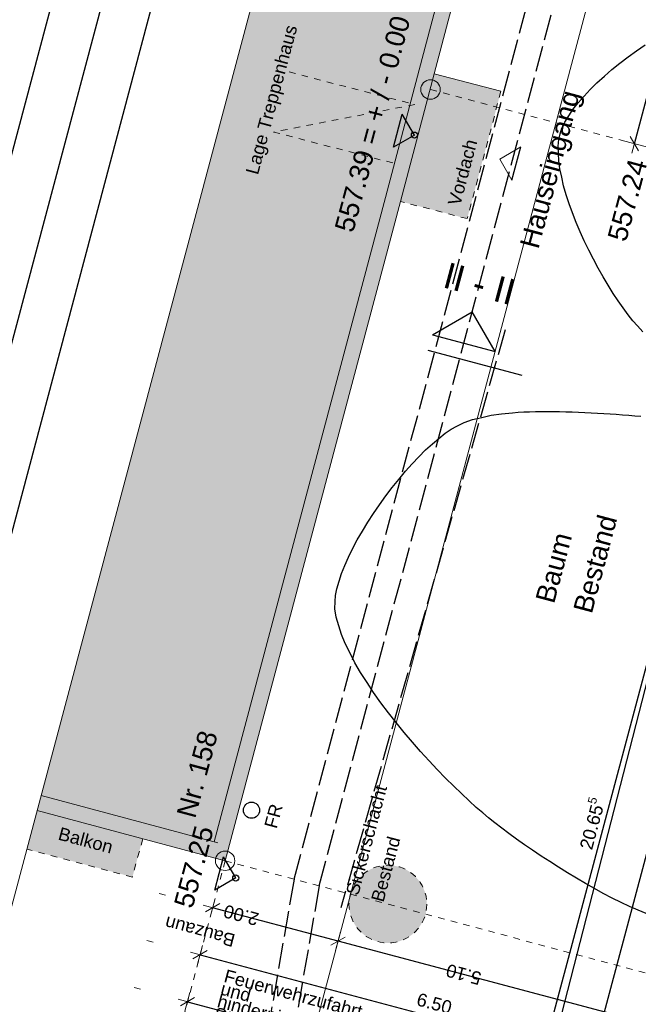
# Model space of a CAD drawing. Header units: metres. Extents: x 4462557 to 4462755, y 5328146 to 5328388.
# Tile 45 of 149: x 4462606 to 4462615, y 5328232 to 5328248. Entities that reach past the tile are written whole.
import ezdxf

# ---------------------------------------------------------------- set-up
doc = ezdxf.new("R2010")
doc.units = ezdxf.units.M
doc.header["$PDMODE"] = 65
for name, pattern in [('AUSGEZOGEN', [0]), ('STRICHLINIE2_S3', [0.5, 0.4, -0.1]), ('VERDECKT2_S2', [0.15, 0.1, -0.05])]:
    doc.linetypes.add(name, pattern=pattern)
doc.layers.add('B31_BEWLIN', color=3, linetype='AUSGEZOGEN')
doc.layers.add('Maßlinie_Allgemein', color=7, linetype='AUSGEZOGEN', lineweight=13)
doc.layers.add('Standard', color=7, linetype='AUSGEZOGEN', lineweight=13)
doc.styles.add('ARIAL', font='ARIAL.TTF')
doc.dimstyles.new('_DIMSTYLE_10', dxfattribs={"dimtxt": 0.2, "dimasz": 0.3, "dimexe": 0, "dimexo": 1e-06, "dimgap": 0.1, "dimtad": 2, "dimdec": 3, "dimrnd": 0.005, "dimzin": 4, "dimdsep": 46, "dimtxsty": 'ARIAL', "dimblk1": 'ALL_ML_STRICH', "dimblk2": 'ALL_ML_STRICH', "dimsah": 1, "dimcen": 0, "dimse1": 1, "dimse2": 1, "dimclrd": 7, "dimclre": 7, "dimclrt": 7, "dimadec": 0, "dimazin": 0, "dimtfac": 1, "dimtdec": 0, "dimtix": 1, "dimtmove": 2, "dimatfit": 3, "dimfxl": 0, "dimtzin": 0, "dimlwd": 0, "dimlwe": 13, "dimarcsym": 0})
doc.dimstyles.new('_DIMSTYLE_3', dxfattribs={"dimtxt": 0.2, "dimasz": 0.3, "dimexe": 0, "dimexo": 0, "dimgap": 0.1, "dimtad": 2, "dimrnd": 0.005, "dimzin": 4, "dimdsep": 46, "dimtxsty": 'ARIAL', "dimblk1": 'ALL_ML_STRICH', "dimblk2": 'ALL_ML_STRICH', "dimsah": 1, "dimcen": 0, "dimclrd": 7, "dimclre": 7, "dimclrt": 7, "dimadec": 0, "dimazin": 0, "dimtfac": 1, "dimtdec": 0, "dimtix": 1, "dimtmove": 2, "dimatfit": 3, "dimfxl": 0, "dimtzin": 0, "dimlwd": 0, "dimlwe": 13, "dimarcsym": 0})
doc.dimstyles.new('_DIMSTYLE_5', dxfattribs={"dimtxt": 0.2, "dimasz": 0.3, "dimexe": 0, "dimexo": 0, "dimgap": 0.1, "dimtad": 2, "dimdec": 3, "dimrnd": 0.005, "dimzin": 4, "dimdsep": 46, "dimtxsty": 'ARIAL', "dimblk1": 'ALL_ML_STRICH', "dimblk2": 'ALL_ML_STRICH', "dimsah": 1, "dimcen": 0, "dimclrd": 7, "dimclre": 7, "dimclrt": 7, "dimadec": 0, "dimazin": 0, "dimtfac": 1, "dimtdec": 0, "dimtix": 1, "dimtmove": 2, "dimatfit": 3, "dimfxl": 0, "dimtzin": 0, "dimlwd": 0, "dimlwe": 13, "dimarcsym": 0})
doc.dimstyles.new('_DIMSTYLE_7', dxfattribs={"dimtxt": 0.2, "dimasz": 0.3, "dimexe": 0, "dimexo": 1e-06, "dimgap": 0.1, "dimtad": 2, "dimrnd": 0.005, "dimzin": 4, "dimdsep": 46, "dimtxsty": 'ARIAL', "dimblk1": 'ALL_ML_STRICH', "dimblk2": 'ALL_ML_STRICH', "dimsah": 1, "dimcen": 0, "dimse1": 1, "dimse2": 1, "dimclrd": 7, "dimclre": 7, "dimclrt": 7, "dimadec": 0, "dimazin": 0, "dimtfac": 1, "dimtdec": 0, "dimtix": 1, "dimtmove": 2, "dimatfit": 3, "dimfxl": 0, "dimtzin": 0, "dimlwd": 0, "dimlwe": 13, "dimarcsym": 0})
doc.dimstyles.new('_DIMSTYLE_8', dxfattribs={"dimtxt": 0.2, "dimasz": 0.3, "dimexe": 0, "dimexo": 1e-06, "dimgap": 0.1, "dimtad": 2, "dimdec": 3, "dimrnd": 0.005, "dimzin": 4, "dimdsep": 46, "dimtxsty": 'ARIAL', "dimblk1": 'ALL_ML_STRICH', "dimblk2": 'ALL_ML_STRICH', "dimsah": 1, "dimcen": 0, "dimse1": 1, "dimse2": 1, "dimclrd": 7, "dimclre": 7, "dimclrt": 7, "dimadec": 0, "dimazin": 0, "dimtfac": 1, "dimtdec": 0, "dimtix": 1, "dimtmove": 2, "dimatfit": 3, "dimfxl": 0, "dimtzin": 0, "dimlwd": 0, "dimlwe": 13, "dimarcsym": 0})

# ---------------------------------------------------------------- blocks, each defined once
blk = doc.blocks.new('ALL_ML_STRICH')
at = {"color": 0, "linetype": 'ByBlock', "lineweight": -2}
for p, q in [((-1, 0), (0.5, 0)), ((-0.3, -0.3), (0.3, 0.3)), ((0, -0.5), (0, 0.5))]:
    blk.add_line(p, q, dxfattribs=at)
blk = doc.blocks.new('*D33')
at = {"layer": 'DEFPOINTS', "color": 7, "linetype": 'AUSGEZOGEN', "lineweight": 13}
for p in [(4462620.189, 5328244.132), (4462608.875, 5328234.679), (4462608.295, 5328232.504)]:
    blk.add_point(p, dxfattribs=at)
at = {"layer": 'Maßlinie_Allgemein', "color": 7, "linetype": 'AUSGEZOGEN', "lineweight": -2}
for p, q in [((4462608.295, 5328232.504), (4462608.295, 5328232.504)), ((4462608.295, 5328232.504), (4462616.509, 5328230.317)), ((4462616.509, 5328230.317), (4462616.509, 5328230.317))]:
    blk.add_line(p, q, dxfattribs=at)
at = {"layer": 'Maßlinie_Allgemein', "color": 7, "linetype": 'AUSGEZOGEN', "lineweight": 13, "xscale": 0.3, "yscale": 0.3, "zscale": 0.3}
for p, rotation in [((4462608.295, 5328232.504), 165.0861849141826), ((4462616.509, 5328230.317), 345.0861849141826)]:
    blk.add_blockref('ALL_ML_STRICH', p, dxfattribs=dict(at, rotation=rotation))
at = {"layer": 'Maßlinie_Allgemein', "color": 7, "linetype": 'AUSGEZOGEN', "lineweight": 13, "insert": (4462612.469, 5328231.603), "char_height": 0.2, "width": 0.8, "attachment_point": 5, "rotation": 345.0862, "style": 'ARIAL'}
blk.add_mtext('\\A1;{\\A1;{8.50\\H0.132000;\\S^ ;}}', dxfattribs=at)
blk = doc.blocks.new('*D34')
at = {"layer": 'DEFPOINTS', "color": 7, "linetype": 'AUSGEZOGEN', "lineweight": 13}
for p in [(4462618.256, 5328244.646), (4462608.875, 5328234.679), (4462608.489, 5328233.229)]:
    blk.add_point(p, dxfattribs=at)
at = {"layer": 'Maßlinie_Allgemein', "color": 7, "linetype": 'AUSGEZOGEN', "lineweight": -2}
for p, q in [((4462608.489, 5328233.229), (4462608.489, 5328233.229)), ((4462608.489, 5328233.229), (4462614.77, 5328231.556)), ((4462614.77, 5328231.556), (4462614.77, 5328231.556))]:
    blk.add_line(p, q, dxfattribs=at)
at = {"layer": 'Maßlinie_Allgemein', "color": 7, "linetype": 'AUSGEZOGEN', "lineweight": 13, "xscale": 0.3, "yscale": 0.3, "zscale": 0.3}
for p, rotation in [((4462608.489, 5328233.229), 165.0861848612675), ((4462614.77, 5328231.556), 345.0861848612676)]:
    blk.add_blockref('ALL_ML_STRICH', p, dxfattribs=dict(at, rotation=rotation))
at = {"layer": 'Maßlinie_Allgemein', "color": 7, "linetype": 'AUSGEZOGEN', "lineweight": 13, "insert": (4462608.894, 5328233.007), "char_height": 0.2, "width": 0.01, "attachment_point": 1, "rotation": 345.0862, "line_spacing_factor": 0.60241, "style": 'ARIAL'}
blk.add_mtext('Feuerwehrzufahrt und hindernisfreier Streifen', dxfattribs=at)
at = {"layer": 'Maßlinie_Allgemein', "color": 7, "linetype": 'AUSGEZOGEN', "lineweight": 13, "insert": (4462612.099, 5328232.478), "char_height": 0.2, "width": 0.8, "attachment_point": 5, "rotation": 345.0862, "style": 'ARIAL'}
blk.add_mtext('\\A1;{\\A1;{6.50\\H0.132000;\\S^ ;}}', dxfattribs=at)
blk = doc.blocks.new('*D35')
at = {"layer": 'DEFPOINTS', "color": 7, "linetype": 'AUSGEZOGEN', "lineweight": 13}
for p in [(4462618.256, 5328244.646), (4462620.189, 5328244.132), (4462614.77, 5328231.556)]:
    blk.add_point(p, dxfattribs=at)
at = {"layer": 'Maßlinie_Allgemein', "color": 7, "linetype": 'AUSGEZOGEN', "lineweight": -2}
for p, q in [((4462614.77, 5328231.556), (4462614.77, 5328231.556)), ((4462614.77, 5328231.556), (4462616.702, 5328231.041)), ((4462616.702, 5328231.041), (4462616.702, 5328231.041))]:
    blk.add_line(p, q, dxfattribs=at)
at = {"layer": 'Maßlinie_Allgemein', "color": 7, "linetype": 'AUSGEZOGEN', "lineweight": 13, "xscale": 0.3, "yscale": 0.3, "zscale": 0.3}
for p, rotation in [((4462614.77, 5328231.556), 165.0861848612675), ((4462616.702, 5328231.041), 345.0861848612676)]:
    blk.add_blockref('ALL_ML_STRICH', p, dxfattribs=dict(at, rotation=rotation))
at = {"layer": 'Maßlinie_Allgemein', "color": 7, "linetype": 'AUSGEZOGEN', "lineweight": 13, "insert": (4462615.803, 5328231.492), "char_height": 0.2, "width": 0.8, "attachment_point": 5, "rotation": 345.0862, "style": 'ARIAL'}
blk.add_mtext('\\A1;{\\A1;{2.00\\H0.132000;\\S^ ;}}', dxfattribs=at)
blk = doc.blocks.new('*D95')
at = {"layer": 'DEFPOINTS', "color": 7, "linetype": 'AUSGEZOGEN', "lineweight": 13}
for p in [(4462620.256, 5328244.385), (4462612.041, 5328225.195), (4462619.626, 5328223.175)]:
    blk.add_point(p, dxfattribs=at)
at = {"layer": 'Maßlinie_Allgemein', "color": 7, "linetype": 'AUSGEZOGEN', "lineweight": -2}
blk.add_line((4462612.041, 5328225.195), (4462617.357, 5328245.157), dxfattribs=at)
at = {"layer": 'Maßlinie_Allgemein', "color": 7, "linetype": 'AUSGEZOGEN', "lineweight": 13, "xscale": 0.3, "yscale": 0.3, "zscale": 0.3}
for p, rotation in [((4462617.357, 5328245.157), 75.08618508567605), ((4462612.041, 5328225.195), 255.0861850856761)]:
    blk.add_blockref('ALL_ML_STRICH', p, dxfattribs=dict(at, rotation=rotation))
at = {"layer": 'Maßlinie_Allgemein', "color": 7, "linetype": 'AUSGEZOGEN', "lineweight": 13, "insert": (4462614.509, 5328235.255), "char_height": 0.2, "width": 1.2, "attachment_point": 5, "rotation": 75.0862, "style": 'ARIAL'}
blk.add_mtext('\\A1;{\\A1;{20.65\\H0.132000;\\S5^ ;}}', dxfattribs=at)
blk = doc.blocks.new('*D102')
at = {"layer": 'DEFPOINTS', "color": 7, "linetype": 'AUSGEZOGEN', "lineweight": 13}
for p in [(4462620.256, 5328244.385), (4462614.114, 5328230.067), (4462620.975, 5328228.24)]:
    blk.add_point(p, dxfattribs=at)
at = {"layer": 'Maßlinie_Allgemein', "color": 7, "linetype": 'AUSGEZOGEN', "lineweight": -2}
blk.add_line((4462614.114, 5328230.067), (4462618.082, 5328244.964), dxfattribs=at)
at = {"layer": 'Maßlinie_Allgemein', "color": 7, "linetype": 'AUSGEZOGEN', "lineweight": 13, "xscale": 0.3, "yscale": 0.3, "zscale": 0.3}
for p, rotation in [((4462618.082, 5328244.964), 75.08618508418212), ((4462614.114, 5328230.067), 255.0861850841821)]:
    blk.add_blockref('ALL_ML_STRICH', p, dxfattribs=dict(at, rotation=rotation))
at = {"layer": 'Maßlinie_Allgemein', "color": 7, "linetype": 'AUSGEZOGEN', "lineweight": 13, "insert": (4462615.908, 5328237.594), "char_height": 0.2, "width": 1.2, "attachment_point": 5, "rotation": 75.0862, "style": 'ARIAL'}
blk.add_mtext('\\A1;{\\A1;{15.41\\H0.132000;\\S5^ ;}}', dxfattribs=at)
blk = doc.blocks.new('*D159')
at = {"layer": 'DEFPOINTS', "color": 7, "linetype": 'AUSGEZOGEN', "lineweight": 13}
for p in [(4462629.534, 5328312.248), (4462615.183, 5328245.736), (4462620.256, 5328244.385)]:
    blk.add_point(p, dxfattribs=at)
at = {"layer": 'Maßlinie_Allgemein', "color": 7, "linetype": 'AUSGEZOGEN', "lineweight": -2}
blk.add_line((4462615.183, 5328245.736), (4462632.675, 5328311.412), dxfattribs=at)
at = {"layer": 'Maßlinie_Allgemein', "color": 7, "linetype": 'AUSGEZOGEN', "lineweight": 13, "xscale": 0.3, "yscale": 0.3, "zscale": 0.3}
for p, rotation in [((4462632.675, 5328311.412), 75.08618508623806), ((4462615.183, 5328245.736), 255.0861850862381)]:
    blk.add_blockref('ALL_ML_STRICH', p, dxfattribs=dict(at, rotation=rotation))
at = {"layer": 'Maßlinie_Allgemein', "color": 7, "linetype": 'AUSGEZOGEN', "lineweight": 13, "insert": (4462623.739, 5328278.652), "char_height": 0.2, "width": 1.2, "attachment_point": 5, "rotation": 75.0862, "style": 'ARIAL'}
blk.add_mtext('\\A1;{\\A1;{67.96\\H0.132000;\\S5^ ;}}', dxfattribs=at)
blk = doc.blocks.new('*D273')
at = {"layer": 'DEFPOINTS', "color": 7, "linetype": 'AUSGEZOGEN', "lineweight": 13}
for p in [(4462615.542, 5328232.127), (4462615.542, 5328232.127), (4462607.911, 5328223.289)]:
    blk.add_point(p, dxfattribs=at)
at = {"layer": 'Maßlinie_Allgemein', "color": 7, "linetype": 'AUSGEZOGEN', "lineweight": -2}
blk.add_line((4462615.542, 5328232.127), (4462610.615, 5328233.439), dxfattribs=at)
at = {"layer": 'Maßlinie_Allgemein', "color": 7, "linetype": 'AUSGEZOGEN', "lineweight": 13, "xscale": 0.3, "yscale": 0.3, "zscale": 0.3}
for p, rotation in [((4462610.615, 5328233.439), 165.0861850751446), ((4462615.542, 5328232.127), 345.0861850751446)]:
    blk.add_blockref('ALL_ML_STRICH', p, dxfattribs=dict(at, rotation=rotation))
at = {"layer": 'Maßlinie_Allgemein', "color": 7, "linetype": 'AUSGEZOGEN', "lineweight": 13, "insert": (4462612.552, 5328232.926), "char_height": 0.2, "width": 0.8, "attachment_point": 5, "rotation": 165.0862, "style": 'ARIAL'}
blk.add_mtext('\\A1;{\\A1;{5.10\\H0.132000;\\S^ ;}}', dxfattribs=at)
blk = doc.blocks.new('*D274')
at = {"layer": 'DEFPOINTS', "color": 7, "linetype": 'AUSGEZOGEN', "lineweight": 13}
for p in [(4462608.875, 5328234.679), (4462610.615, 5328233.439), (4462607.911, 5328223.289)]:
    blk.add_point(p, dxfattribs=at)
at = {"layer": 'Maßlinie_Allgemein', "color": 7, "linetype": 'AUSGEZOGEN', "lineweight": -2}
blk.add_line((4462610.615, 5328233.439), (4462608.682, 5328233.954), dxfattribs=at)
at = {"layer": 'Maßlinie_Allgemein', "color": 7, "linetype": 'AUSGEZOGEN', "lineweight": 13, "xscale": 0.3, "yscale": 0.3, "zscale": 0.3}
for p, rotation in [((4462608.682, 5328233.954), 165.0861850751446), ((4462610.615, 5328233.439), 345.0861850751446)]:
    blk.add_blockref('ALL_ML_STRICH', p, dxfattribs=dict(at, rotation=rotation))
at = {"layer": 'Maßlinie_Allgemein', "color": 7, "linetype": 'AUSGEZOGEN', "lineweight": 13, "insert": (4462609.122, 5328233.84), "char_height": 0.2, "width": 0.8, "attachment_point": 5, "rotation": 165.0862, "style": 'ARIAL'}
blk.add_mtext('\\A1;{\\A1;{2.00\\H0.132000;\\S^ ;}}', dxfattribs=at)
at = {"layer": 'Maßlinie_Allgemein', "color": 7, "linetype": 'AUSGEZOGEN', "lineweight": 13, "insert": (4462608.994, 5328233.346), "char_height": 0.2, "width": 0.01, "attachment_point": 1, "rotation": 165.0862, "line_spacing_factor": 0.60241, "style": 'ARIAL'}
blk.add_mtext('Bauzaun', dxfattribs=at)
blk = doc.blocks.new('*D506')
at = {"layer": 'DEFPOINTS', "color": 7, "linetype": 'AUSGEZOGEN', "lineweight": 13}
for p in [(4462600.576, 5328252.213), (4462595.124, 5328235.125), (4462603.019, 5328233.022)]:
    blk.add_point(p, dxfattribs=at)
at = {"layer": 'Maßlinie_Allgemein', "color": 7, "linetype": 'AUSGEZOGEN', "lineweight": -2}
for p, q in [((4462603.019, 5328233.022), (4462607.63, 5328250.335)), ((4462607.63, 5328250.335), (4462607.63, 5328250.335)), ((4462603.019, 5328233.022), (4462603.019, 5328233.022))]:
    blk.add_line(p, q, dxfattribs=at)
at = {"layer": 'Maßlinie_Allgemein', "color": 7, "linetype": 'AUSGEZOGEN', "lineweight": 13, "xscale": 0.3, "yscale": 0.3, "zscale": 0.3}
for p, rotation in [((4462607.63, 5328250.335), 75.08618496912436), ((4462603.019, 5328233.022), 255.0861849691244)]:
    blk.add_blockref('ALL_ML_STRICH', p, dxfattribs=dict(at, rotation=rotation))
at = {"layer": 'Maßlinie_Allgemein', "color": 7, "linetype": 'AUSGEZOGEN', "lineweight": 13, "insert": (4462605.134, 5328241.757), "char_height": 0.2, "width": 1.2, "attachment_point": 5, "rotation": 75.0862, "style": 'ARIAL'}
blk.add_mtext('\\A1;{\\A1;{17.91\\H0.132000;\\S5^ ;}}', dxfattribs=at)
blk = doc.blocks.new('*D510')
at = {"layer": 'DEFPOINTS', "color": 7, "linetype": 'AUSGEZOGEN', "lineweight": 13}
for p in [(4462624.585, 5328330.936), (4462595.124, 5328235.125), (4462603.743, 5328232.829)]:
    blk.add_point(p, dxfattribs=at)
at = {"layer": 'Maßlinie_Allgemein', "color": 7, "linetype": 'AUSGEZOGEN', "lineweight": -2}
for p, q in [((4462603.743, 5328232.829), (4462629.523, 5328329.621)), ((4462629.523, 5328329.621), (4462629.523, 5328329.621)), ((4462603.743, 5328232.829), (4462603.743, 5328232.829))]:
    blk.add_line(p, q, dxfattribs=at)
at = {"layer": 'Maßlinie_Allgemein', "color": 7, "linetype": 'AUSGEZOGEN', "lineweight": 13, "xscale": 0.3, "yscale": 0.3, "zscale": 0.3}
for p, rotation in [((4462629.523, 5328329.621), 75.08618496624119), ((4462603.743, 5328232.829), 255.0861849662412)]:
    blk.add_blockref('ALL_ML_STRICH', p, dxfattribs=dict(at, rotation=rotation))
at = {"layer": 'Maßlinie_Allgemein', "color": 7, "linetype": 'AUSGEZOGEN', "lineweight": 13, "insert": (4462616.441, 5328281.296), "char_height": 0.2, "width": 1.4, "attachment_point": 5, "rotation": 75.0862, "style": 'ARIAL'}
blk.add_mtext('\\A1;{\\A1;{100.16\\H0.132000;\\S5^ ;}}', dxfattribs=at)
blk = doc.blocks.new('*D513')
at = {"layer": 'DEFPOINTS', "color": 7, "linetype": 'AUSGEZOGEN', "lineweight": 13}
for p in [(4462602.75, 5328251.634), (4462595.124, 5328235.125), (4462601.569, 5328233.408)]:
    blk.add_point(p, dxfattribs=at)
at = {"layer": 'Maßlinie_Allgemein', "color": 7, "linetype": 'AUSGEZOGEN', "lineweight": -2}
for p, q in [((4462601.569, 5328233.408), (4462606.18, 5328250.721)), ((4462606.18, 5328250.721), (4462606.18, 5328250.721)), ((4462601.569, 5328233.408), (4462601.569, 5328233.408))]:
    blk.add_line(p, q, dxfattribs=at)
at = {"layer": 'Maßlinie_Allgemein', "color": 7, "linetype": 'AUSGEZOGEN', "lineweight": 13, "xscale": 0.3, "yscale": 0.3, "zscale": 0.3}
for p, rotation in [((4462606.18, 5328250.721), 75.08618456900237), ((4462601.569, 5328233.408), 255.0861845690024)]:
    blk.add_blockref('ALL_ML_STRICH', p, dxfattribs=dict(at, rotation=rotation))
at = {"layer": 'Maßlinie_Allgemein', "color": 7, "linetype": 'AUSGEZOGEN', "lineweight": 13, "insert": (4462603.685, 5328242.143), "char_height": 0.2, "width": 1.2, "attachment_point": 5, "rotation": 75.0862, "style": 'ARIAL'}
blk.add_mtext('\\A1;{\\A1;{17.91\\H0.132000;\\S5^ ;}}', dxfattribs=at)
blk = doc.blocks.new('*D523')
at = {"layer": 'DEFPOINTS', "color": 7, "linetype": 'AUSGEZOGEN', "lineweight": 13}
for p in [(4462603.233, 5328251.506), (4462595.124, 5328235.125), (4462602.294, 5328233.215)]:
    blk.add_point(p, dxfattribs=at)
at = {"layer": 'Maßlinie_Allgemein', "color": 7, "linetype": 'AUSGEZOGEN', "lineweight": -2}
for p, q in [((4462602.294, 5328233.215), (4462606.905, 5328250.528)), ((4462606.905, 5328250.528), (4462606.905, 5328250.528)), ((4462602.294, 5328233.215), (4462602.294, 5328233.215))]:
    blk.add_line(p, q, dxfattribs=at)
at = {"layer": 'Maßlinie_Allgemein', "color": 7, "linetype": 'AUSGEZOGEN', "lineweight": 13, "xscale": 0.3, "yscale": 0.3, "zscale": 0.3}
for p, rotation in [((4462606.905, 5328250.528), 75.08618456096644), ((4462602.294, 5328233.215), 255.0861845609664)]:
    blk.add_blockref('ALL_ML_STRICH', p, dxfattribs=dict(at, rotation=rotation))
at = {"layer": 'Maßlinie_Allgemein', "color": 7, "linetype": 'AUSGEZOGEN', "lineweight": 13, "insert": (4462604.41, 5328241.95), "char_height": 0.2, "width": 1.2, "attachment_point": 5, "rotation": 75.0862, "style": 'ARIAL'}
blk.add_mtext('\\A1;{\\A1;{17.91\\H0.132000;\\S5^ ;}}', dxfattribs=at)

msp = doc.modelspace()

# ---------------------------------------------------------------- hatches: boundary and pattern name
at = {"layer": 'Standard', "linetype": 'AUSGEZOGEN', "lineweight": 18}
for color, points in [(254, [(4462610.49079, 5328252.40344), (4462610.42942, 5328252.17142), (4462613.08334, 5328251.46948), (4462611.48479, 5328245.43336), (4462608.70435, 5328234.97235), (4462606.03782, 5328235.68377), (4462605.97595, 5328235.45188), (4462608.87457, 5328234.67854), (4462611.57838, 5328244.84621), (4462612.09688, 5328246.81561), (4462613.37691, 5328251.64009)]), (255, [(4462610.42942, 5328252.17142), (4462606.03782, 5328235.68377), (4462608.70435, 5328234.97235), (4462613.08334, 5328251.46948)]), (255, [(4462612.15659, 5328246.66736), (4462612.14261, 5328246.68233), (4462612.12673, 5328246.69525), (4462612.10924, 5328246.70588), (4462612.09046, 5328246.71404), (4462612.07154, 5328246.71934), (4462611.99532, 5328246.42987), (4462612.00971, 5328246.42584), (4462612.02999, 5328246.42305), (4462612.05047, 5328246.42305), (4462612.07075, 5328246.42584), (4462612.09046, 5328246.43136), (4462612.10924, 5328246.43952), (4462612.12673, 5328246.45015), (4462612.14261, 5328246.46307), (4462612.15659, 5328246.47804), (4462612.16839, 5328246.49476), (4462612.17781, 5328246.51294), (4462612.18467, 5328246.53223), (4462612.18506, 5328246.53413), (4462612.18883, 5328246.55228), (4462612.19023, 5328246.5727), (4462612.18883, 5328246.59313), (4462612.18467, 5328246.61317), (4462612.17781, 5328246.63246), (4462612.16839, 5328246.65064)]), (255, [(4462612.18506, 5328246.53413), (4462612.18883, 5328246.55228), (4462612.19023, 5328246.5727), (4462612.18883, 5328246.59313), (4462612.18467, 5328246.61317), (4462612.17781, 5328246.63246), (4462612.16839, 5328246.65064), (4462612.15659, 5328246.66736), (4462612.14261, 5328246.68233), (4462612.12673, 5328246.69525), (4462612.10924, 5328246.70588), (4462612.09046, 5328246.71404), (4462612.07154, 5328246.71934), (4462611.99532, 5328246.42987), (4462612.00971, 5328246.42584), (4462612.02999, 5328246.42305), (4462612.05047, 5328246.42305), (4462612.07075, 5328246.42584), (4462612.09046, 5328246.43136), (4462612.10924, 5328246.43952), (4462612.12673, 5328246.45015), (4462612.14261, 5328246.46307), (4462612.15659, 5328246.47804), (4462612.16839, 5328246.49476), (4462612.17781, 5328246.51294), (4462612.18467, 5328246.53223)]), (255, [(4462612.09046, 5328246.71404), (4462612.10924, 5328246.70588), (4462612.12673, 5328246.69525), (4462612.14261, 5328246.68233), (4462612.15659, 5328246.66736), (4462612.16839, 5328246.65064), (4462612.17781, 5328246.63246), (4462612.18467, 5328246.61317), (4462612.18883, 5328246.59313), (4462612.19023, 5328246.5727), (4462612.18883, 5328246.55228), (4462612.18506, 5328246.53413), (4462613.0611, 5328246.3008), (4462613.12659, 5328246.54824), (4462612.09688, 5328246.81561), (4462612.07154, 5328246.71934)]), (255, [(4462612.18118, 5328246.5214), (4462612.17013, 5328246.4977), (4462612.15514, 5328246.47628), (4462612.13665, 5328246.45779), (4462612.11523, 5328246.4428), (4462612.09153, 5328246.43175), (4462612.06628, 5328246.42498), (4462612.04023, 5328246.4227), (4462612.01418, 5328246.42498), (4462611.99536, 5328246.43002), (4462611.57838, 5328244.84621), (4462612.60577, 5328244.58061), (4462613.0611, 5328246.3008), (4462612.18463, 5328246.53424)])]:
    msp.add_hatch(color=color, dxfattribs=at).paths.add_polyline_path(points)
at = {"layer": 'Standard', "linetype": 'AUSGEZOGEN', "lineweight": 13}
for points in [[(4462605.81809, 5328234.85916), (4462607.4472, 5328234.42758), (4462607.60456, 5328235.01738), (4462605.97595, 5328235.45188)], [(4462611.95258, 5328234.20205), (4462611.92533, 5328234.26919), (4462611.89019, 5328234.33255), (4462611.84767, 5328234.39121), (4462611.79839, 5328234.44432), (4462611.74306, 5328234.49111), (4462611.6825, 5328234.53088), (4462611.61759, 5328234.56306), (4462611.54927, 5328234.58719), (4462611.47854, 5328234.6029), (4462611.40643, 5328234.60997), (4462611.33399, 5328234.6083), (4462611.26229, 5328234.59792), (4462611.19236, 5328234.57896), (4462611.12522, 5328234.55171), (4462611.06186, 5328234.51657), (4462611.0032, 5328234.47405), (4462610.95008, 5328234.42477), (4462610.9033, 5328234.36944), (4462610.86353, 5328234.30888), (4462610.83134, 5328234.24396), (4462610.80722, 5328234.17564), (4462610.79151, 5328234.10491), (4462610.78443, 5328234.03281), (4462610.7861, 5328233.96037), (4462610.79649, 5328233.88867), (4462610.81545, 5328233.81874), (4462610.8427, 5328233.7516), (4462610.87784, 5328233.68824), (4462610.92036, 5328233.62957), (4462610.96964, 5328233.57646), (4462611.02497, 5328233.52968), (4462611.08553, 5328233.48991), (4462611.15044, 5328233.45772), (4462611.21876, 5328233.4336), (4462611.28949, 5328233.41789), (4462611.3616, 5328233.41081), (4462611.43404, 5328233.41248), (4462611.50574, 5328233.42287), (4462611.57567, 5328233.44183), (4462611.64281, 5328233.46907), (4462611.70617, 5328233.50422), (4462611.76483, 5328233.54674), (4462611.81795, 5328233.59602), (4462611.86473, 5328233.65135), (4462611.9045, 5328233.71191), (4462611.93669, 5328233.77682), (4462611.96081, 5328233.84514), (4462611.96324, 5328233.85607), (4462611.97652, 5328233.91587), (4462611.9836, 5328233.98798), (4462611.98193, 5328234.06042), (4462611.97154, 5328234.13212)]]:
    msp.add_hatch(color=255, dxfattribs=at).paths.add_polyline_path(points)

# ---------------------------------------------------------------- linework, layer by layer
at = {"layer": 'B31_BEWLIN', "color": 250, "linetype": 'AUSGEZOGEN'}
for points in [[(4462615.31401, 5328242.83785), (4462615.23274, 5328242.92667), (4462615.16119, 5328243.00513), (4462615.08593, 5328243.0986), (4462615.00933, 5328243.20503), (4462614.93194, 5328243.31085), (4462614.85384, 5328243.42886), (4462614.77672, 5328243.55529), (4462614.69959, 5328243.68172), (4462614.62407, 5328243.8158), (4462614.55123, 5328243.95454), (4462614.47979, 5328244.09313), (4462614.41103, 5328244.23638), (4462614.34868, 5328244.37961), (4462614.2857, 5328244.52361), (4462614.2285, 5328244.66837), (4462614.17941, 5328244.80934), (4462614.13172, 5328244.95014), (4462614.09152, 5328245.08794), (4462614.0633, 5328245.21865), (4462614.03446, 5328245.35014), (4462614.01683, 5328245.47393), (4462614.01288, 5328245.58686), (4462614.00753, 5328245.69996), (4462614.01587, 5328245.80221), (4462614.04056, 5328245.89009), (4462614.06455, 5328245.97594), (4462614.11033, 5328246.06957), (4462614.17361, 5328246.16685), (4462614.23549, 5328246.2643), (4462614.31567, 5328246.36602), (4462614.40803, 5328246.46846), (4462614.50117, 5328246.57153), (4462614.6065, 5328246.67531), (4462614.72088, 5328246.77733), (4462614.83666, 5328246.87918), (4462614.96009, 5328246.97943), (4462615.08786, 5328247.0742), (4462615.21502, 5328247.16975), (4462615.34651, 5328247.25981)], [(4462615.31401, 5328242.83785), (4462615.23274, 5328242.92667), (4462615.16119, 5328243.00513), (4462615.08593, 5328243.0986), (4462615.00933, 5328243.20503), (4462614.93194, 5328243.31085), (4462614.85384, 5328243.42886), (4462614.77672, 5328243.55529), (4462614.69959, 5328243.68172), (4462614.62407, 5328243.8158), (4462614.55123, 5328243.95454), (4462614.47979, 5328244.09313), (4462614.41103, 5328244.23638), (4462614.34868, 5328244.37961), (4462614.2857, 5328244.52361), (4462614.2285, 5328244.66837), (4462614.17941, 5328244.80934), (4462614.13172, 5328244.95014), (4462614.09152, 5328245.08794), (4462614.0633, 5328245.21865), (4462614.03446, 5328245.35014), (4462614.01683, 5328245.47393), (4462614.01288, 5328245.58686), (4462614.00753, 5328245.69996), (4462614.01587, 5328245.80221), (4462614.04056, 5328245.89009), (4462614.06455, 5328245.97594), (4462614.11033, 5328246.06957), (4462614.17361, 5328246.16685), (4462614.23549, 5328246.2643), (4462614.31567, 5328246.36602), (4462614.40803, 5328246.46846), (4462614.50117, 5328246.57153), (4462614.6065, 5328246.67531), (4462614.72088, 5328246.77733), (4462614.83666, 5328246.87918), (4462614.96009, 5328246.97943), (4462615.08786, 5328247.0742), (4462615.21502, 5328247.16975), (4462615.34651, 5328247.25981)], [(4462615.36607, 5328233.86339), (4462615.23967, 5328233.91511), (4462615.10786, 5328233.9753), (4462614.97667, 5328234.0347), (4462614.84146, 5328234.10239), (4462614.7033, 5328234.17542), (4462614.56594, 5328234.24906), (4462614.42704, 5328234.32786), (4462614.28924, 5328234.4101), (4462614.15005, 5328234.4925), (4462614.01196, 5328234.57833), (4462613.87826, 5328234.66507), (4462613.74455, 5328234.75181), (4462613.61381, 5328234.83963), (4462613.4901, 5328234.92664), (4462613.36639, 5328235.01364), (4462613.24892, 5328235.09921), (4462613.14174, 5328235.18144), (4462613.03316, 5328235.26384), (4462612.93408, 5328235.34228), (4462612.84719, 5328235.41585), (4462612.74608, 5328235.50083), (4462612.63462, 5328235.60136), (4462612.51682, 5328235.71473), (4462612.39824, 5328235.82747), (4462612.27254, 5328235.95244), (4462612.14501, 5328236.08616), (4462612.0181, 5328236.21909), (4462611.88874, 5328236.36157), (4462611.76206, 5328236.50872), (4462611.63617, 5328236.65648), (4462611.51217, 5328236.8083), (4462611.39411, 5328236.96228), (4462611.27606, 5328237.11625), (4462611.16395, 5328237.27238), (4462611.06291, 5328237.4258), (4462610.96266, 5328237.57984), (4462610.87365, 5328237.73257), (4462610.80038, 5328237.87991), (4462610.72571, 5328238.02741), (4462610.66679, 5328238.16952), (4462610.62749, 5328238.30294), (4462610.5882, 5328238.43636), (4462610.56792, 5328238.56188), (4462610.57223, 5328238.6746), (4462610.57555, 5328238.76815), (4462610.59718, 5328238.87455), (4462610.63276, 5328238.99071), (4462610.66834, 5328239.10688), (4462610.71771, 5328239.23141), (4462610.77835, 5328239.36104), (4462610.839, 5328239.49066), (4462610.91091, 5328239.62538), (4462610.99157, 5328239.76193), (4462611.07224, 5328239.89848), (4462611.1615, 5328240.03545), (4462611.25683, 5328240.16959), (4462611.35076, 5328240.30388), (4462611.45077, 5328240.43533), (4462611.55215, 5328240.56022), (4462611.65415, 5328240.68432), (4462611.75892, 5328240.80169), (4462611.86239, 5328240.90783), (4462611.96586, 5328241.01396), (4462612.0688, 5328241.10948), (4462612.16714, 5328241.18987), (4462612.26548, 5328241.27026), (4462612.36061, 5328241.33536), (4462612.44847, 5328241.38184), (4462612.55699, 5328241.43852), (4462612.68606, 5328241.4833), (4462612.83085, 5328241.51629), (4462612.97502, 5328241.55006), (4462613.13428, 5328241.57282), (4462613.30396, 5328241.58725), (4462613.38959, 5328241.59508), (4462613.4777, 5328241.59978), (4462613.56783, 5328241.60353), (4462613.65718, 5328241.60666), (4462613.74917, 5328241.60806), (4462613.84241, 5328241.60789), (4462613.93565, 5328241.60773), (4462614.03091, 5328241.60661), (4462614.126, 5328241.60409), (4462614.22251, 5328241.6014), (4462614.32025, 5328241.59715), (4462614.418, 5328241.5929), (4462614.51496, 5328241.58802), (4462614.61254, 5328241.58237), (4462614.71012, 5328241.57671), (4462614.80691, 5328241.57043), (4462614.90293, 5328241.56353), (4462614.99894, 5328241.55663), (4462615.09495, 5328241.54974), (4462615.19018, 5328241.54222), (4462615.284, 5328241.53486)], [(4462615.36607, 5328233.86339), (4462615.23967, 5328233.91511), (4462615.10786, 5328233.9753), (4462614.97667, 5328234.0347), (4462614.84146, 5328234.10239), (4462614.7033, 5328234.17542), (4462614.56594, 5328234.24906), (4462614.42704, 5328234.32786), (4462614.28924, 5328234.4101), (4462614.15005, 5328234.4925), (4462614.01196, 5328234.57833), (4462613.87826, 5328234.66507), (4462613.74455, 5328234.75181), (4462613.61381, 5328234.83963), (4462613.4901, 5328234.92664), (4462613.36639, 5328235.01364), (4462613.24892, 5328235.09921), (4462613.14174, 5328235.18144), (4462613.03316, 5328235.26384), (4462612.93408, 5328235.34228), (4462612.84719, 5328235.41585), (4462612.74608, 5328235.50083), (4462612.63462, 5328235.60136), (4462612.51682, 5328235.71473), (4462612.39824, 5328235.82747), (4462612.27254, 5328235.95244), (4462612.14501, 5328236.08616), (4462612.0181, 5328236.21909), (4462611.88874, 5328236.36157), (4462611.76206, 5328236.50872), (4462611.63617, 5328236.65648), (4462611.51217, 5328236.8083), (4462611.39411, 5328236.96228), (4462611.27606, 5328237.11625), (4462611.16395, 5328237.27238), (4462611.06291, 5328237.4258), (4462610.96266, 5328237.57984), (4462610.87365, 5328237.73257), (4462610.80038, 5328237.87991), (4462610.72571, 5328238.02741), (4462610.66679, 5328238.16952), (4462610.62749, 5328238.30294), (4462610.5882, 5328238.43636), (4462610.56792, 5328238.56188), (4462610.57223, 5328238.6746), (4462610.57555, 5328238.76815), (4462610.59718, 5328238.87455), (4462610.63276, 5328238.99071), (4462610.66834, 5328239.10688), (4462610.71771, 5328239.23141), (4462610.77835, 5328239.36104), (4462610.839, 5328239.49066), (4462610.91091, 5328239.62538), (4462610.99157, 5328239.76193), (4462611.07224, 5328239.89848), (4462611.1615, 5328240.03545), (4462611.25683, 5328240.16959), (4462611.35076, 5328240.30388), (4462611.45077, 5328240.43533), (4462611.55215, 5328240.56022), (4462611.65415, 5328240.68432), (4462611.75892, 5328240.80169), (4462611.86239, 5328240.90783), (4462611.96586, 5328241.01396), (4462612.0688, 5328241.10948), (4462612.16714, 5328241.18987), (4462612.26548, 5328241.27026), (4462612.36061, 5328241.33536), (4462612.44847, 5328241.38184), (4462612.55699, 5328241.43852), (4462612.68606, 5328241.4833), (4462612.83085, 5328241.51629), (4462612.97502, 5328241.55006), (4462613.13428, 5328241.57282), (4462613.30396, 5328241.58725), (4462613.38959, 5328241.59508), (4462613.4777, 5328241.59978), (4462613.56783, 5328241.60353), (4462613.65718, 5328241.60666), (4462613.74917, 5328241.60806), (4462613.84241, 5328241.60789), (4462613.93565, 5328241.60773), (4462614.03091, 5328241.60661), (4462614.126, 5328241.60409), (4462614.22251, 5328241.6014), (4462614.32025, 5328241.59715), (4462614.418, 5328241.5929), (4462614.51496, 5328241.58802), (4462614.61254, 5328241.58237), (4462614.71012, 5328241.57671), (4462614.80691, 5328241.57043), (4462614.90293, 5328241.56353), (4462614.99894, 5328241.55663), (4462615.09495, 5328241.54974), (4462615.19018, 5328241.54222), (4462615.284, 5328241.53486)]]:
    msp.add_lwpolyline(points, dxfattribs=at)
at = {"layer": 'Standard', "color": 7, "linetype": 'AUSGEZOGEN', "lineweight": 13}
for p, q in [((4462632.59577, 5328335.39951), (4462602.74992, 5328223.3393)), ((4462613.10776, 5328245.50009), (4462613.43224, 5328245.68808)), ((4462613.10776, 5328245.50009), (4462613.29575, 5328245.17561))]:
    msp.add_line(p, q, dxfattribs=at)
at = {"layer": 'Standard', "color": 7, "linetype": 'AUSGEZOGEN', "lineweight": 25}
for p, q in [((4462611.7378, 5328223.25187), (4462640.48392, 5328335.32252)), ((4462611.46772, 5328245.68193), (4462611.60421, 5328246.1944)), ((4462611.7922, 5328245.86992), (4462611.60421, 5328246.1944)), ((4462611.7922, 5328245.86992), (4462611.46772, 5328245.68193)), ((4462613.29575, 5328245.17561), (4462613.43224, 5328245.68808)), ((4462612.06947, 5328242.78872), (4462612.68131, 5328243.1432)), ((4462613.03579, 5328242.53136), (4462612.68131, 5328243.1432)), ((4462612.06947, 5328242.78872), (4462613.03579, 5328242.53136)), ((4462613.4546, 5328242.1611), (4462612.00513, 5328242.54715)), ((4462608.71424, 5328234.22513), (4462608.85073, 5328234.7376)), ((4462609.03872, 5328234.41312), (4462608.85073, 5328234.7376)), ((4462609.03872, 5328234.41312), (4462608.71424, 5328234.22513))]:
    msp.add_line(p, q, dxfattribs=at)
at = {"layer": 'Standard', "color": 7, "linetype": 'AUSGEZOGEN', "lineweight": 18}
for p, q in [((4462632.49551, 5328315.59391), (4462607.91126, 5328223.28909)), ((4462613.37691, 5328251.64009), (4462612.09688, 5328246.81561)), ((4462613.08334, 5328251.46948), (4462611.86491, 5328246.87716)), ((4462611.86479, 5328246.87672), (4462611.34629, 5328244.90732)), ((4462612.09688, 5328246.81561), (4462611.57838, 5328244.84621)), ((4462612.09688, 5328246.81561), (4462613.12659, 5328246.54824)), ((4462611.34644, 5328244.90789), (4462608.70435, 5328234.97235)), ((4462611.57838, 5328244.84621), (4462608.87457, 5328234.67854)), ((4462608.7648, 5328234.95622), (4462606.03782, 5328235.68377)), ((4462608.87457, 5328234.67854), (4462605.97595, 5328235.45188)), ((4462608.93643, 5328234.91043), (4462608.93624, 5328234.91048)), ((4462608.64268, 5328234.74041), (4462608.64263, 5328234.74022))]:
    msp.add_line(p, q, dxfattribs=at)
at = {"layer": 'Standard', "color": 7, "linetype": 'STRICHLINIE2_S3', "lineweight": 25}
for p, q in [((4462609.93815, 5328234.39489), (4462628.56411, 5328304.32855)), ((4462610.32467, 5328234.29195), (4462628.95064, 5328304.22561)), ((4462613.19091, 5328242.86619), (4462610.65928, 5328233.95061)), ((4462609.93815, 5328234.39489), (4462608.01535, 5328223.32068)), ((4462610.32467, 5328234.29195), (4462608.4134, 5328223.28412))]:
    msp.add_line(p, q, dxfattribs=at)
at = {"layer": 'Standard', "color": 7, "linetype": 'VERDECKT2_S2', "lineweight": 18}
for p, q in [((4462609.8619, 5328246.84261), (4462611.79738, 5328246.34052)), ((4462620.25595, 5328244.38454), (4462612.04023, 5328246.5727)), ((4462613.12659, 5328246.54824), (4462612.60577, 5328244.58061)), ((4462611.79738, 5328246.34052), (4462609.6217, 5328245.91667)), ((4462609.6217, 5328245.91667), (4462611.55718, 5328245.41459)), ((4462615.90754, 5328245.54269), (4462615.1828, 5328245.73572)), ((4462612.60577, 5328244.58061), (4462611.57838, 5328244.84621)), ((4462607.60456, 5328235.01738), (4462607.4472, 5328234.42758)), ((4462607.4472, 5328234.42758), (4462605.81809, 5328234.85916)), ((4462608.87457, 5328234.67854), (4462605.85118, 5328223.30913)), ((4462608.87457, 5328234.67854), (4462617.0873, 5328232.48742))]:
    msp.add_line(p, q, dxfattribs=at)
at = {"layer": 'Standard', "color": 52, "linetype": 'AUSGEZOGEN', "lineweight": 13}
for p, q in [((4462607.95681, 5328234.14683), (4462607.86017, 5328234.17257)), ((4462607.66715, 5328233.44783), (4462607.76378, 5328233.4221)), ((4462607.47413, 5328232.7231), (4462607.57076, 5328232.69736))]:
    msp.add_line(p, q, dxfattribs=at)
at = {"layer": 'Standard', "color": 7, "linetype": 'AUSGEZOGEN', "lineweight": 18}
for centre in [(4462612.04023, 5328246.5727), (4462608.87457, 5328234.67854)]:
    msp.add_circle(centre, 0.15, dxfattribs=at)
at = {"layer": 'Standard', "color": 7, "linetype": 'AUSGEZOGEN', "lineweight": 25}
for centre, radius in [((4462611.7922, 5328245.86992), 0.04688), ((4462609.28167, 5328235.45831), 0.125)]:
    msp.add_circle(centre, radius, dxfattribs=at)
at = {"layer": 'Standard', "color": 7, "linetype": 'VERDECKT2_S2', "lineweight": 13}
msp.add_circle((4462611.38402, 5328234.01039), 0.6, dxfattribs=at)
at = {"layer": 'Standard', "color": 250, "linetype": 'AUSGEZOGEN', "lineweight": 25}
msp.add_circle((4462609.03872, 5328234.41312), 0.04688, dxfattribs=at)

# ---------------------------------------------------------------- texts
at = {"layer": 'Standard', "color": 7, "linetype": 'AUSGEZOGEN', "lineweight": 18, "style": 'ARIAL'}
for s, insert, char_height, width, attachment_point, rotation in [('\\W1.00;557.39\\~=\\~+\\~/\\~-\\~0.00', (4462611.29439, 5328246.00251), 0.3, 3.5801488, 8, 74.998112), ('\\W1.01;Lage\\~Treppenhaus', (4462609.74388, 5328246.375), 0.2, 2.4605882, 8, 75.086185), ('\\W1.00;Vordach', (4462612.49943, 5328244.76417), 0.2, 1.1470567, 7, 75.086185), ('\\W0.99;II\\~-\\~II', (4462612.74565, 5328243.38478), 0.4, 1.3037227, 8, 345.086185), ('\\W1.00;FR', (4462609.52324, 5328235.39397), 0.2, 0.4728358, 2, 75.086185), ('\\W1.00;Balkon', (4462606.75189, 5328235.0911), 0.2, 0.9604204, 2, 345.086185)]:
    msp.add_mtext(s, dxfattribs=dict(at, insert=insert, char_height=char_height, width=width, attachment_point=attachment_point, rotation=rotation))
at = {"layer": 'Standard', "color": 7, "linetype": 'AUSGEZOGEN', "lineweight": 13, "char_height": 0.3, "attachment_point": 1, "rotation": 74.998112, "style": 'ARIAL'}
for s, insert, width in [('\\W1.01;Hauseingang', (4462613.41163, 5328244.17643), 2.6411106), ('\\W0.99;Nr.\\~158', (4462608.12262, 5328235.39567), 1.5277833)]:
    msp.add_mtext(s, dxfattribs=dict(at, insert=insert, width=width))
at = {"layer": 'Standard', "color": 250, "linetype": 'AUSGEZOGEN', "lineweight": 13, "char_height": 0.3, "width": 1.4405954, "attachment_point": 8, "rotation": 74.998112, "style": 'ARIAL'}
for s, insert in [('\\W1.00;557.24', (4462615.22306, 5328244.82678)), ('\\W1.00;557.25', (4462608.54091, 5328234.5457))]:
    msp.add_mtext(s, dxfattribs=dict(at, insert=insert))
at = {"layer": 'Standard', "color": 7, "linetype": 'AUSGEZOGEN', "lineweight": 18, "attachment_point": 1, "line_spacing_factor": 1.204819, "style": 'ARIAL'}
for s, insert, char_height, width, rotation in [('{\\fArial|i0|b0;\\H0.300000;\\W1.000000;\\C7;Baum}\\P{\\fArial|i0|b0;\\H0.300000;\\W1.000000;\\C7;Bestand}\\P', (4462613.65338, 5328238.70744), 0.3, 1.6952322, 75.091648), ('{\\fArial|i0|b0;\\H0.200000;\\W1.000000;\\C7;Sickerschacht}\\P{\\fArial|i0|b0;\\H0.200000;\\W1.000000;\\C7;Bestand}\\P', (4462610.73336, 5328234.18369), 0.2, 1.8470152, 75.086185)]:
    msp.add_mtext(s, dxfattribs=dict(at, insert=insert, char_height=char_height, width=width, rotation=rotation))

# ---------------------------------------------------------------- dimensions: what is measured, and where the dimension line sits
at = {"layer": 'Maßlinie_Allgemein', "color": 7, "linetype": 'AUSGEZOGEN', "lineweight": 13}
for base, p1, p2, angle, dimstyle, picture, middle in [((4462629.52258, 5328329.6209), (4462603.7433, 5328232.82915), (4462629.52258, 5328329.6209), 75.086185, '_DIMSTYLE_5', '*D510', (4462616.44139, 5328281.29617)), ((4462632.67488, 5328311.41204), (4462620.25595, 5328244.38455), (4462629.53436, 5328312.24848), 75.086185, '_DIMSTYLE_10', '*D159', (4462623.73927, 5328278.65246)), ((4462607.62951, 5328250.33459), (4462603.01856, 5328233.02217), (4462607.62951, 5328250.33459), 75.086185, '_DIMSTYLE_5', '*D506', (4462605.13446, 5328241.75697)), ((4462606.18004, 5328250.72064), (4462601.56909, 5328233.40822), (4462606.18004, 5328250.72064), 75.086185, '_DIMSTYLE_5', '*D513', (4462603.68499, 5328242.14301)), ((4462606.90477, 5328250.52762), (4462602.29382, 5328233.21519), (4462606.90477, 5328250.52762), 75.086185, '_DIMSTYLE_5', '*D523', (4462604.40973, 5328241.94999)), ((4462617.35701, 5328245.15664), (4462619.62615, 5328223.1751), (4462620.25595, 5328244.38455), 75.086185, '_DIMSTYLE_8', '*D95', (4462614.50923, 5328235.25462)), ((4462618.08174, 5328244.96362), (4462620.97504, 5328228.23968), (4462620.25595, 5328244.38455), 75.086185, '_DIMSTYLE_10', '*D102', (4462615.90841, 5328237.59388)), ((4462616.70219, 5328231.04146), (4462614.76956, 5328231.5562), (4462616.70219, 5328231.04146), 345.086185, '_DIMSTYLE_3', '*D35', (4462615.80251, 5328231.49158)), ((4462616.50916, 5328230.31673), (4462608.29549, 5328232.50434), (4462616.50916, 5328230.31673), 345.086185, '_DIMSTYLE_3', '*D33', (4462612.46897, 5328231.60329)), ((4462610.61455, 5328233.43897), (4462615.54237, 5328232.12651), (4462607.91126, 5328223.28909), 165.086185, '_DIMSTYLE_7', '*D273', (4462612.55249, 5328232.92636))]:
    dim = msp.add_linear_dim(base=base, p1=p1, p2=p2, angle=angle, dimstyle=dimstyle, override={"dimpost": '<>', "dimclrd": 7, "dimclre": 7, "dimclrt": 7, "dimlwd": 0, "dimlwe": 13}, dxfattribs=at)
    dim.commit()
    dim.dimension.update_dxf_attribs({"geometry": picture, "text_midpoint": middle, "dimtype": 160})
for base, p1, p2, angle, text, dimstyle, picture, middle in [((4462614.76956, 5328231.5562), (4462608.48852, 5328233.22907), (4462614.76956, 5328231.5562), 345.086185, '<>\\XFeuerwehrzufahrt und hindernisfreier Streifen', '_DIMSTYLE_3', '*D34', (4462612.09904, 5328232.47777)), ((4462608.68154, 5328233.95381), (4462607.91126, 5328223.28909), (4462608.87457, 5328234.67854), 165.086185, '<>\\XBauzaun', '_DIMSTYLE_7', '*D274', (4462609.12208, 5328233.84001))]:
    dim = msp.add_linear_dim(base=base, p1=p1, p2=p2, angle=angle, text=text, dimstyle=dimstyle, override={"dimpost": '<>', "dimclrd": 7, "dimclre": 7, "dimclrt": 7, "dimlwd": 0, "dimlwe": 13}, dxfattribs=at)
    dim.commit()
    dim.dimension.update_dxf_attribs({"geometry": picture, "text_midpoint": middle, "dimtype": 160})

doc.saveas('drawing.dxf')
